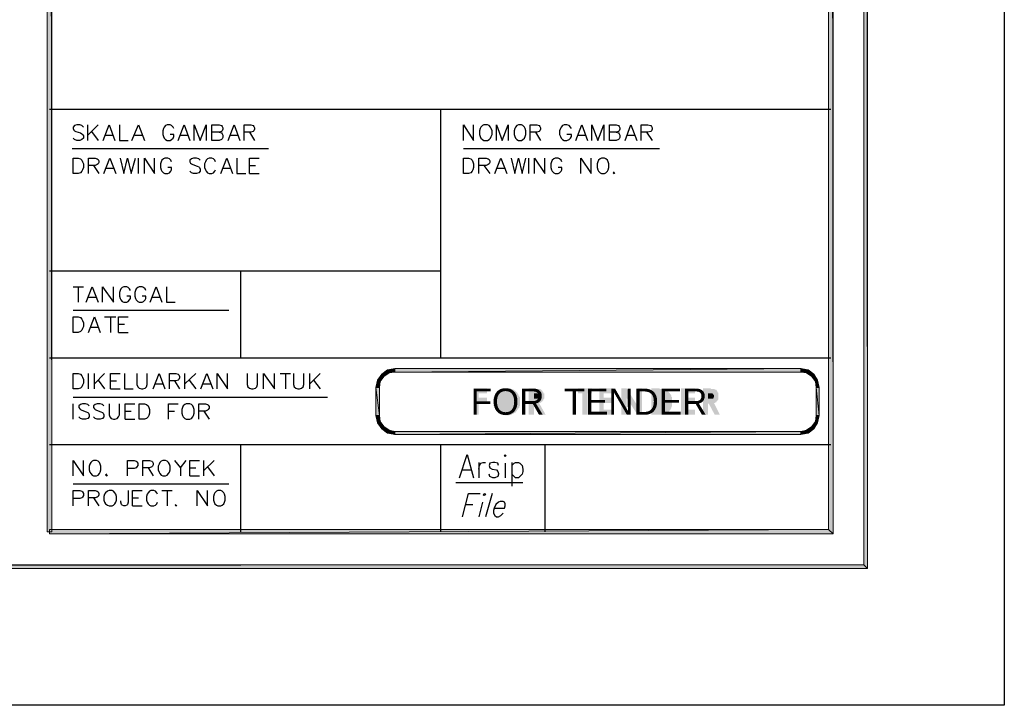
# Model space of a CAD drawing. Header units: millimetres. Extents: x 0 to 420, y 0 to 297.
# Tile 62 of 79: x 363 to 420, y 0 to 39. Entities that reach past the tile are written whole.
import ezdxf

# ---------------------------------------------------------------- set-up
doc = ezdxf.new("R2010")
doc.units = ezdxf.units.MM
for name, color, linetype in [('FILL_000000', 7, 'Continuous'), ('LINE_000000', 7, 'Continuous'), ('TEXT', 7, 'Continuous')]:
    doc.layers.add(name, color=color, linetype=linetype)
doc.layers.add('FILL_245AFF', color=7, linetype='Continuous', true_color=0x245aff)
doc.layers.add('LINE_245AFF', color=7, linetype='Continuous', true_color=0x245aff)

msp = doc.modelspace()

# ---------------------------------------------------------------- hatches: boundary and pattern name
at = {"layer": 'FILL_000000'}
h = msp.add_hatch(color=7, dxfattribs=at)
h.dxf.hatch_style = 1
h.paths.add_polyline_path([(412.284, 7.874), (412.073, 288.84), (412.284, 289.052), (412.284, 7.874)])
h = msp.add_hatch(color=7, dxfattribs=at)
h.dxf.hatch_style = 1
h.paths.add_polyline_path([(412.073, 8.086), (412.284, 7.874), (412.073, 288.84), (412.073, 8.086)])
h = msp.add_hatch(color=7, dxfattribs=at)
h.dxf.hatch_style = 1
h.paths.add_polyline_path([(410.295, 9.864), (410.041, 286.808), (410.295, 287.062), (410.295, 9.864)])
h = msp.add_hatch(color=7, dxfattribs=at)
h.dxf.hatch_style = 1
h.paths.add_polyline_path([(365.294, 286.935), (365.04, 286.935), (365.294, 9.991), (365.294, 286.935)])
h = msp.add_hatch(color=7, dxfattribs=at)
h.dxf.hatch_style = 1
h.paths.add_polyline_path([(365.04, 286.935), (365.294, 9.991), (365.04, 9.991), (365.04, 286.935)])
h = msp.add_hatch(color=7, dxfattribs=at)
h.dxf.hatch_style = 1
h.paths.add_polyline_path([(410.041, 10.118), (410.295, 9.864), (410.041, 286.808), (410.041, 10.118)])
h = msp.add_hatch(color=7, dxfattribs=at)
h.dxf.hatch_style = 1
h.paths.add_polyline_path([(365.167, 10.118), (365.167, 9.864), (410.041, 10.118), (365.167, 10.118)])
h = msp.add_hatch(color=7, dxfattribs=at)
h.dxf.hatch_style = 1
h.paths.add_polyline_path([(365.167, 9.864), (410.041, 10.118), (410.295, 9.864), (365.167, 9.864)])
h = msp.add_hatch(color=7, dxfattribs=at)
h.dxf.hatch_style = 1
h.paths.add_polyline_path([(17.653, 8.086), (17.399, 7.874), (412.073, 8.086), (17.653, 8.086)])
h = msp.add_hatch(color=7, dxfattribs=at)
h.dxf.hatch_style = 1
h.paths.add_polyline_path([(17.399, 7.874), (412.073, 8.086), (412.284, 7.874), (17.399, 7.874)])
at = {"layer": 'FILL_245AFF'}
h = msp.add_hatch(color=7, dxfattribs=at)
h.dxf.hatch_style = 1
h.paths.add_polyline_path([(384.641, 19.304), (384.725, 19.135), (384.302, 19.05), (384.641, 19.304)])
h = msp.add_hatch(color=7, dxfattribs=at)
h.dxf.hatch_style = 1
h.paths.add_polyline_path([(385.064, 19.389), (385.064, 19.177), (384.641, 19.304), (385.064, 19.389)])
h = msp.add_hatch(color=7, dxfattribs=at)
h.dxf.hatch_style = 1
h.paths.add_polyline_path([(385.064, 19.177), (384.641, 19.304), (384.725, 19.135), (385.064, 19.177)])
h = msp.add_hatch(color=7, dxfattribs=at)
h.dxf.hatch_style = 1
h.paths.add_polyline_path([(385.064, 19.389), (385.064, 19.177), (408.432, 19.389), (385.064, 19.389)])
h = msp.add_hatch(color=7, dxfattribs=at)
h.dxf.hatch_style = 1
h.paths.add_polyline_path([(385.064, 19.177), (408.432, 19.389), (408.432, 19.177), (385.064, 19.177)])
h = msp.add_hatch(color=7, dxfattribs=at)
h.dxf.hatch_style = 1
h.paths.add_polyline_path([(408.855, 19.304), (408.771, 19.135), (408.432, 19.389), (408.855, 19.304)])
h = msp.add_hatch(color=7, dxfattribs=at)
h.dxf.hatch_style = 1
h.paths.add_polyline_path([(408.771, 19.135), (408.432, 19.389), (408.432, 19.177), (408.771, 19.135)])
h = msp.add_hatch(color=7, dxfattribs=at)
h.dxf.hatch_style = 1
h.paths.add_polyline_path([(409.067, 18.923), (408.855, 19.304), (408.771, 19.135), (409.067, 18.923)])
h = msp.add_hatch(color=7, dxfattribs=at)
h.dxf.hatch_style = 1
h.paths.add_polyline_path([(409.194, 19.05), (409.067, 18.923), (408.855, 19.304), (409.194, 19.05)])
h = msp.add_hatch(color=7, dxfattribs=at)
h.dxf.hatch_style = 1
h.paths.add_polyline_path([(384.302, 19.05), (384.429, 18.923), (384.048, 18.711), (384.302, 19.05)])
h = msp.add_hatch(color=7, dxfattribs=at)
h.dxf.hatch_style = 1
h.paths.add_polyline_path([(384.429, 18.923), (384.048, 18.711), (384.217, 18.627), (384.429, 18.923)])
h = msp.add_hatch(color=7, dxfattribs=at)
h.dxf.hatch_style = 1
h.paths.add_polyline_path([(384.725, 19.135), (384.302, 19.05), (384.429, 18.923), (384.725, 19.135)])
h = msp.add_hatch(color=7, dxfattribs=at)
h.dxf.hatch_style = 1
h.paths.add_polyline_path([(409.279, 18.627), (409.194, 19.05), (409.067, 18.923), (409.279, 18.627)])
h = msp.add_hatch(color=7, dxfattribs=at)
h.dxf.hatch_style = 1
h.paths.add_polyline_path([(409.406, 18.711), (409.279, 18.627), (409.194, 19.05), (409.406, 18.711)])
h = msp.add_hatch(color=7, dxfattribs=at)
h.dxf.hatch_style = 1
h.paths.add_polyline_path([(384.048, 18.711), (384.217, 18.627), (383.963, 18.288), (384.048, 18.711)])
h = msp.add_hatch(color=7, dxfattribs=at)
h.dxf.hatch_style = 1
h.paths.add_polyline_path([(384.217, 18.627), (383.963, 18.288), (384.175, 18.288), (384.217, 18.627)])
h = msp.add_hatch(color=7, dxfattribs=at)
h.dxf.hatch_style = 1
h.paths.add_polyline_path([(383.963, 16.679), (384.175, 16.679), (383.963, 18.288), (383.963, 16.679)])
h = msp.add_hatch(color=7, dxfattribs=at)
h.dxf.hatch_style = 1
h.paths.add_polyline_path([(384.175, 16.679), (383.963, 18.288), (384.175, 18.288), (384.175, 16.679)])
h = msp.add_hatch(color=7, dxfattribs=at)
h.dxf.hatch_style = 1
h.paths.add_polyline_path([(389.594, 18.246), (390.356, 18.246), (390.356, 17.949), (389.89, 17.949), (389.89, 17.695), (390.356, 17.695), (390.356, 17.399), (389.89, 17.399), (389.89, 16.722), (389.594, 16.722), (389.594, 18.246)])
h = msp.add_hatch(color=7, dxfattribs=at)
h.dxf.hatch_style = 1
h.paths.add_polyline_path([(391.499, 18.246), (391.541, 18.246), (391.583, 18.246), (391.626, 18.246), (391.668, 18.246), (391.71, 18.246), (391.753, 18.246), (391.753, 18.203), (391.795, 18.203), (391.837, 18.203), (391.837, 18.161), (391.88, 18.161), (391.922, 18.161), (391.922, 18.119), (391.964, 18.119), (392.007, 18.076), (392.049, 18.034), (392.091, 17.992), (392.134, 17.949), (392.134, 17.907), (392.176, 17.907), (392.176, 17.865), (392.176, 17.822), (392.218, 17.822), (392.218, 17.78), (392.218, 17.738), (392.261, 17.738), (392.261, 17.695), (392.261, 17.653), (392.261, 17.611), (392.261, 17.568), (392.261, 17.526), (392.261, 17.484), (392.261, 17.441), (392.261, 17.399), (392.261, 17.357), (392.261, 17.314), (392.261, 17.272), (392.261, 17.23), (392.218, 17.187), (392.218, 17.145), (392.218, 17.103), (392.176, 17.103), (392.176, 17.06), (392.134, 17.018), (392.091, 16.976), (392.091, 16.933), (392.049, 16.933), (392.049, 16.891), (392.007, 16.891), (392.007, 16.849), (391.964, 16.849), (391.922, 16.806), (391.88, 16.806), (391.88, 16.764), (391.837, 16.764), (391.795, 16.764), (391.795, 16.722), (391.753, 16.722), (391.71, 16.722), (391.668, 16.722), (391.626, 16.679), (391.583, 16.679), (391.541, 16.679), (391.499, 16.679), (391.456, 16.679), (391.414, 16.679), (391.372, 16.679), (391.372, 16.722), (391.329, 16.722), (391.287, 16.722), (391.245, 16.722), (391.202, 16.722), (391.202, 16.764), (391.16, 16.764), (391.118, 16.764), (391.118, 16.806), (391.075, 16.806), (391.033, 16.849), (390.991, 16.849), (390.991, 16.891), (390.948, 16.891), (390.948, 16.933), (390.906, 16.933), (390.906, 16.976), (390.864, 17.018), (390.821, 17.06), (390.821, 17.103), (390.779, 17.145), (390.779, 17.187), (390.779, 17.23), (390.737, 17.23), (390.737, 17.272), (390.737, 17.314), (390.737, 17.357), (390.737, 17.399), (390.737, 17.441), (390.737, 17.484), (390.737, 17.526), (390.737, 17.568), (390.737, 17.611), (390.737, 17.653), (390.737, 17.695), (390.779, 17.738), (390.779, 17.78), (390.779, 17.822), (390.821, 17.822), (390.821, 17.865), (390.821, 17.907), (390.864, 17.907), (390.864, 17.949), (390.906, 17.992), (390.948, 18.034), (390.991, 18.076), (391.033, 18.119), (391.075, 18.119), (391.118, 18.161), (391.16, 18.161), (391.16, 18.203), (391.202, 18.203), (391.245, 18.203), (391.245, 18.246), (391.287, 18.246), (391.329, 18.246), (391.372, 18.246), (391.414, 18.246), (391.456, 18.246), (391.499, 18.246)])
h = msp.add_hatch(color=7, dxfattribs=at)
h.dxf.hatch_style = 1
h.paths.add_polyline_path([(392.769, 18.246), (393.065, 18.246), (393.107, 18.246), (393.15, 18.246), (393.192, 18.246), (393.192, 18.203), (393.234, 18.203), (393.277, 18.203), (393.319, 18.203), (393.361, 18.203), (393.404, 18.203), (393.446, 18.203), (393.446, 18.161), (393.488, 18.161), (393.531, 18.119), (393.573, 18.076), (393.573, 18.034), (393.615, 18.034), (393.615, 17.992), (393.615, 17.949), (393.658, 17.949), (393.658, 17.907), (393.658, 17.865), (393.658, 17.822), (393.658, 17.78), (393.658, 17.738), (393.658, 17.695), (393.658, 17.653), (393.615, 17.611), (393.615, 17.568), (393.573, 17.526), (393.573, 17.484), (393.531, 17.484), (393.488, 17.441), (393.446, 17.441), (393.446, 17.399), (393.404, 17.399), (393.361, 17.399), (393.742, 16.722), (393.404, 16.722), (393.065, 17.357), (393.065, 16.722), (392.769, 16.722), (392.769, 18.246)])
h = msp.add_hatch(color=7, dxfattribs=at)
h.dxf.hatch_style = 1
h.paths.add_polyline_path([(395.605, 18.246), (396.409, 18.246), (396.409, 17.949), (396.155, 17.949), (396.155, 16.722), (395.859, 16.722), (395.859, 17.949), (395.605, 17.949), (395.605, 18.246)])
h = msp.add_hatch(color=7, dxfattribs=at)
h.dxf.hatch_style = 1
h.paths.add_polyline_path([(396.833, 18.246), (397.637, 18.246), (397.637, 17.949), (397.087, 17.949), (397.087, 17.695), (397.637, 17.695), (397.637, 17.399), (397.087, 17.399), (397.087, 17.018), (397.637, 17.018), (397.637, 16.722), (396.833, 16.722), (396.833, 18.246)])
h = msp.add_hatch(color=7, dxfattribs=at)
h.dxf.hatch_style = 1
h.paths.add_polyline_path([(398.103, 18.246), (398.399, 18.246), (399.034, 17.23), (399.034, 18.246), (399.288, 18.246), (399.288, 16.722), (399.034, 16.722), (398.399, 17.695), (398.399, 16.722), (398.103, 16.722), (398.103, 18.246)])
h = msp.add_hatch(color=7, dxfattribs=at)
h.dxf.hatch_style = 1
h.paths.add_polyline_path([(399.838, 18.246), (400.177, 18.246), (400.219, 18.246), (400.262, 18.246), (400.304, 18.246), (400.304, 18.203), (400.346, 18.203), (400.389, 18.203), (400.431, 18.203), (400.473, 18.203), (400.516, 18.203), (400.558, 18.203), (400.6, 18.161), (400.643, 18.161), (400.685, 18.161), (400.685, 18.119), (400.727, 18.119), (400.77, 18.076), (400.812, 18.076), (400.812, 18.034), (400.854, 17.992), (400.897, 17.949), (400.897, 17.907), (400.939, 17.907), (400.939, 17.865), (400.981, 17.822), (400.981, 17.78), (400.981, 17.738), (401.024, 17.738), (401.024, 17.695), (401.024, 17.653), (401.024, 17.611), (401.024, 17.568), (401.024, 17.526), (401.024, 17.484), (401.024, 17.441), (401.024, 17.399), (401.024, 17.357), (401.024, 17.314), (401.024, 17.272), (401.024, 17.23), (401.024, 17.187), (400.981, 17.187), (400.981, 17.145), (400.981, 17.103), (400.939, 17.06), (400.939, 17.018), (400.897, 17.018), (400.897, 16.976), (400.854, 16.933), (400.854, 16.891), (400.812, 16.891), (400.77, 16.849), (400.727, 16.849), (400.727, 16.806), (400.685, 16.806), (400.643, 16.764), (400.6, 16.764), (400.558, 16.764), (400.516, 16.764), (400.516, 16.722), (400.473, 16.722), (400.431, 16.722), (400.389, 16.722), (400.346, 16.722), (400.304, 16.722), (400.262, 16.722), (400.219, 16.722), (400.177, 16.722), (399.838, 16.722), (399.838, 18.246)])
h = msp.add_hatch(color=7, dxfattribs=at)
h.dxf.hatch_style = 1
h.paths.add_polyline_path([(401.532, 18.246), (402.336, 18.246), (402.336, 17.949), (401.786, 17.949), (401.786, 17.695), (402.336, 17.695), (402.336, 17.399), (401.786, 17.399), (401.786, 17.018), (402.336, 17.018), (402.336, 16.722), (401.532, 16.722), (401.532, 18.246)])
h = msp.add_hatch(color=7, dxfattribs=at)
h.dxf.hatch_style = 1
h.paths.add_polyline_path([(402.802, 18.246), (403.14, 18.246), (403.183, 18.246), (403.225, 18.246), (403.267, 18.203), (403.31, 18.203), (403.352, 18.203), (403.394, 18.203), (403.437, 18.203), (403.479, 18.203), (403.479, 18.161), (403.521, 18.161), (403.564, 18.161), (403.564, 18.119), (403.606, 18.119), (403.606, 18.076), (403.648, 18.034), (403.648, 17.992), (403.691, 17.992), (403.691, 17.949), (403.691, 17.907), (403.691, 17.865), (403.691, 17.822), (403.691, 17.78), (403.691, 17.738), (403.691, 17.695), (403.691, 17.653), (403.691, 17.611), (403.648, 17.568), (403.648, 17.526), (403.606, 17.526), (403.606, 17.484), (403.564, 17.484), (403.564, 17.441), (403.521, 17.441), (403.479, 17.399), (403.437, 17.399), (403.775, 16.722), (403.479, 16.722), (403.14, 17.357), (403.098, 17.357), (403.098, 16.722), (402.802, 16.722), (402.802, 18.246)])
h = msp.add_hatch(color=7, dxfattribs=at)
h.dxf.hatch_style = 1
h.paths.add_polyline_path([(409.321, 18.288), (409.406, 18.711), (409.279, 18.627), (409.321, 18.288)])
h = msp.add_hatch(color=7, dxfattribs=at)
h.dxf.hatch_style = 1
h.paths.add_polyline_path([(409.49, 18.288), (409.321, 18.288), (409.406, 18.711), (409.49, 18.288)])
h = msp.add_hatch(color=7, dxfattribs=at)
h.dxf.hatch_style = 1
h.paths.add_polyline_path([(409.49, 18.288), (409.321, 18.288), (409.49, 16.679), (409.49, 18.288)])
h = msp.add_hatch(color=7, dxfattribs=at)
h.dxf.hatch_style = 1
h.paths.add_polyline_path([(409.321, 18.288), (409.49, 16.679), (409.321, 16.679), (409.321, 18.288)])
h = msp.add_hatch(color=7, dxfattribs=at)
h.dxf.hatch_style = 1
h.paths.add_polyline_path([(391.499, 17.992), (391.499, 17.992), (391.456, 17.992), (391.414, 17.992), (391.372, 17.992), (391.372, 17.949), (391.329, 17.949), (391.287, 17.949), (391.245, 17.949), (391.245, 17.907), (391.202, 17.907), (391.202, 17.865), (391.16, 17.865), (391.16, 17.822), (391.118, 17.822), (391.118, 17.78), (391.075, 17.78), (391.075, 17.738), (391.075, 17.695), (391.033, 17.695), (391.033, 17.653), (391.033, 17.611), (391.033, 17.568), (390.991, 17.526), (390.991, 17.484), (390.991, 17.441), (390.991, 17.399), (391.033, 17.399), (391.033, 17.357), (391.033, 17.314), (391.033, 17.272), (391.033, 17.23), (391.075, 17.23), (391.075, 17.187), (391.118, 17.187), (391.118, 17.145), (391.16, 17.103), (391.202, 17.06), (391.245, 17.06), (391.245, 17.018), (391.287, 17.018), (391.329, 17.018), (391.329, 16.976), (391.372, 16.976), (391.414, 16.976), (391.456, 16.976), (391.499, 16.976), (391.541, 16.976), (391.583, 16.976), (391.626, 16.976), (391.668, 16.976), (391.668, 17.018), (391.71, 17.018), (391.753, 17.018), (391.753, 17.06), (391.795, 17.06), (391.837, 17.103), (391.88, 17.145), (391.922, 17.187), (391.922, 17.23), (391.964, 17.23), (391.964, 17.272), (391.964, 17.314), (391.964, 17.357), (392.007, 17.399), (392.007, 17.441), (392.007, 17.484), (392.007, 17.526), (392.007, 17.568), (391.964, 17.568), (391.964, 17.611), (391.964, 17.653), (391.964, 17.695), (391.922, 17.695), (391.922, 17.738), (391.922, 17.78), (391.88, 17.78), (391.88, 17.822), (391.837, 17.822), (391.837, 17.865), (391.795, 17.865), (391.795, 17.907), (391.753, 17.907), (391.71, 17.949), (391.668, 17.949), (391.626, 17.949), (391.626, 17.992), (391.583, 17.992), (391.541, 17.992), (391.499, 17.992)])
h = msp.add_hatch(color=7, dxfattribs=at)
h.dxf.hatch_style = 1
h.paths.add_polyline_path([(393.065, 17.653), (393.15, 17.653), (393.192, 17.653), (393.234, 17.653), (393.277, 17.653), (393.319, 17.653), (393.319, 17.695), (393.361, 17.695), (393.361, 17.738), (393.404, 17.78), (393.404, 17.822), (393.361, 17.822), (393.361, 17.865), (393.361, 17.907), (393.319, 17.907), (393.277, 17.949), (393.234, 17.949), (393.192, 17.949), (393.15, 17.949), (393.065, 17.949), (393.065, 17.653)])
h = msp.add_hatch(color=7, dxfattribs=at)
h.dxf.hatch_style = 1
h.paths.add_polyline_path([(400.135, 17.949), (400.135, 17.018), (400.262, 17.018), (400.304, 17.018), (400.346, 17.018), (400.389, 17.018), (400.431, 17.018), (400.473, 17.018), (400.516, 17.018), (400.558, 17.06), (400.6, 17.06), (400.6, 17.103), (400.643, 17.103), (400.643, 17.145), (400.685, 17.145), (400.685, 17.187), (400.685, 17.23), (400.727, 17.23), (400.727, 17.272), (400.727, 17.314), (400.727, 17.357), (400.727, 17.399), (400.77, 17.399), (400.77, 17.441), (400.77, 17.484), (400.77, 17.526), (400.727, 17.526), (400.727, 17.568), (400.727, 17.611), (400.727, 17.653), (400.727, 17.695), (400.685, 17.695), (400.685, 17.738), (400.685, 17.78), (400.643, 17.78), (400.643, 17.822), (400.6, 17.822), (400.6, 17.865), (400.558, 17.865), (400.516, 17.907), (400.473, 17.907), (400.431, 17.907), (400.431, 17.949), (400.389, 17.949), (400.346, 17.949), (400.304, 17.949), (400.262, 17.949), (400.219, 17.949), (400.135, 17.949)])
h = msp.add_hatch(color=7, dxfattribs=at)
h.dxf.hatch_style = 1
h.paths.add_polyline_path([(403.098, 17.653), (403.183, 17.653), (403.225, 17.653), (403.267, 17.653), (403.31, 17.653), (403.352, 17.653), (403.394, 17.653), (403.394, 17.695), (403.437, 17.738), (403.437, 17.78), (403.437, 17.822), (403.437, 17.865), (403.394, 17.865), (403.394, 17.907), (403.352, 17.907), (403.352, 17.949), (403.31, 17.949), (403.267, 17.949), (403.225, 17.949), (403.183, 17.949), (403.098, 17.949), (403.098, 17.653)])
h = msp.add_hatch(color=7, dxfattribs=at)
h.dxf.hatch_style = 1
h.paths.add_polyline_path([(383.963, 16.679), (384.175, 16.679), (384.048, 16.256), (383.963, 16.679)])
h = msp.add_hatch(color=7, dxfattribs=at)
h.dxf.hatch_style = 1
h.paths.add_polyline_path([(384.175, 16.679), (384.048, 16.256), (384.217, 16.341), (384.175, 16.679)])
h = msp.add_hatch(color=7, dxfattribs=at)
h.dxf.hatch_style = 1
h.paths.add_polyline_path([(409.406, 16.256), (409.279, 16.341), (409.49, 16.679), (409.406, 16.256)])
h = msp.add_hatch(color=7, dxfattribs=at)
h.dxf.hatch_style = 1
h.paths.add_polyline_path([(409.279, 16.341), (409.49, 16.679), (409.321, 16.679), (409.279, 16.341)])
h = msp.add_hatch(color=7, dxfattribs=at)
h.dxf.hatch_style = 1
h.paths.add_polyline_path([(384.048, 16.256), (384.217, 16.341), (384.302, 15.917), (384.048, 16.256)])
h = msp.add_hatch(color=7, dxfattribs=at)
h.dxf.hatch_style = 1
h.paths.add_polyline_path([(384.217, 16.341), (384.302, 15.917), (384.429, 16.044), (384.217, 16.341)])
h = msp.add_hatch(color=7, dxfattribs=at)
h.dxf.hatch_style = 1
h.paths.add_polyline_path([(384.302, 15.917), (384.429, 16.044), (384.641, 15.663), (384.302, 15.917)])
h = msp.add_hatch(color=7, dxfattribs=at)
h.dxf.hatch_style = 1
h.paths.add_polyline_path([(384.429, 16.044), (384.641, 15.663), (384.725, 15.833), (384.429, 16.044)])
h = msp.add_hatch(color=7, dxfattribs=at)
h.dxf.hatch_style = 1
h.paths.add_polyline_path([(408.771, 15.833), (409.194, 15.917), (409.067, 16.044), (408.771, 15.833)])
h = msp.add_hatch(color=7, dxfattribs=at)
h.dxf.hatch_style = 1
h.paths.add_polyline_path([(408.855, 15.663), (408.771, 15.833), (409.194, 15.917), (408.855, 15.663)])
h = msp.add_hatch(color=7, dxfattribs=at)
h.dxf.hatch_style = 1
h.paths.add_polyline_path([(409.067, 16.044), (409.406, 16.256), (409.279, 16.341), (409.067, 16.044)])
h = msp.add_hatch(color=7, dxfattribs=at)
h.dxf.hatch_style = 1
h.paths.add_polyline_path([(409.194, 15.917), (409.067, 16.044), (409.406, 16.256), (409.194, 15.917)])
h = msp.add_hatch(color=7, dxfattribs=at)
h.dxf.hatch_style = 1
h.paths.add_polyline_path([(384.641, 15.663), (384.725, 15.833), (385.064, 15.579), (384.641, 15.663)])
h = msp.add_hatch(color=7, dxfattribs=at)
h.dxf.hatch_style = 1
h.paths.add_polyline_path([(384.725, 15.833), (385.064, 15.579), (385.064, 15.748), (384.725, 15.833)])
h = msp.add_hatch(color=7, dxfattribs=at)
h.dxf.hatch_style = 1
h.paths.add_polyline_path([(408.432, 15.579), (408.432, 15.748), (385.064, 15.579), (408.432, 15.579)])
h = msp.add_hatch(color=7, dxfattribs=at)
h.dxf.hatch_style = 1
h.paths.add_polyline_path([(408.432, 15.748), (385.064, 15.579), (385.064, 15.748), (408.432, 15.748)])
h = msp.add_hatch(color=7, dxfattribs=at)
h.dxf.hatch_style = 1
h.paths.add_polyline_path([(408.432, 15.748), (408.855, 15.663), (408.771, 15.833), (408.432, 15.748)])
h = msp.add_hatch(color=7, dxfattribs=at)
h.dxf.hatch_style = 1
h.paths.add_polyline_path([(408.432, 15.579), (408.432, 15.748), (408.855, 15.663), (408.432, 15.579)])

# ---------------------------------------------------------------- linework, layer by layer
at = {"layer": 'LINE_000000', "lineweight": 25}
for p, q in [((410.168, 34.29), (365.167, 34.29)), ((387.689, 34.29), (387.689, 19.981)), ((367.369, 32.512), (367.369, 33.401)), ((367.961, 33.401), (367.369, 32.808)), ((367.58, 33.02), (367.961, 32.512)), ((376.682, 32.978), (376.978, 32.512)), ((393.15, 32.978), (393.446, 32.512)), ((399.542, 32.978), (399.881, 32.512)), ((368.385, 32.808), (368.808, 32.808)), ((370.078, 32.808), (370.501, 32.808)), ((372.703, 32.808), (373.126, 32.808)), ((375.581, 32.808), (376.005, 32.808)), ((395.605, 32.808), (396.028, 32.808)), ((398.441, 32.808), (398.865, 32.808)), ((366.48, 32.046), (377.783, 32.046)), ((389.001, 32.046), (400.304, 32.046)), ((370.29, 30.607), (370.29, 31.496)), ((392.769, 30.607), (392.769, 31.496)), ((367.707, 31.073), (368.004, 30.607)), ((368.427, 30.903), (368.85, 30.903)), ((375.158, 30.903), (375.581, 30.903)), ((376.682, 31.073), (377.021, 31.073)), ((390.186, 31.073), (390.525, 30.607)), ((390.948, 30.903), (391.372, 30.903)), ((376.682, 30.607), (377.232, 30.607)), ((387.689, 24.977), (365.167, 24.977)), ((376.174, 24.977), (376.174, 19.981)), ((366.522, 24.088), (367.115, 24.088)), ((366.818, 24.088), (366.818, 23.199)), ((367.411, 23.495), (367.834, 23.495)), ((371.094, 23.495), (371.517, 23.495)), ((366.522, 22.733), (375.497, 22.733)), ((368.342, 22.352), (368.977, 22.352)), ((368.681, 22.352), (368.681, 21.463)), ((367.538, 21.759), (367.961, 21.759)), ((369.147, 21.929), (369.485, 21.929)), ((369.147, 21.463), (369.697, 21.463)), ((410.168, 19.981), (365.167, 19.981)), ((367.411, 18.203), (367.411, 19.092)), ((367.75, 18.203), (367.75, 19.092)), ((368.342, 19.092), (367.75, 18.5)), ((372.957, 18.203), (372.957, 19.092)), ((373.592, 19.092), (372.957, 18.5)), ((378.46, 19.092), (379.053, 19.092)), ((378.756, 19.092), (378.756, 18.203)), ((380.153, 18.203), (380.153, 19.092)), ((380.746, 19.092), (380.153, 18.5)), ((367.961, 18.711), (368.342, 18.203)), ((368.681, 18.669), (369.02, 18.669)), ((368.681, 18.203), (369.231, 18.203)), ((371.263, 18.5), (371.687, 18.5)), ((372.364, 18.669), (372.66, 18.203)), ((373.211, 18.711), (373.592, 18.203)), ((374.015, 18.5), (374.438, 18.5)), ((380.365, 18.711), (380.746, 18.203)), ((366.522, 17.738), (381.169, 17.738)), ((366.522, 16.468), (366.522, 17.357)), ((369.528, 16.933), (369.866, 16.933)), ((369.528, 16.468), (370.078, 16.468)), ((372.025, 16.933), (372.364, 16.933)), ((374.057, 16.933), (374.354, 16.468)), ((410.168, 14.986), (365.167, 14.986)), ((376.174, 14.986), (376.174, 9.991)), ((387.689, 14.986), (387.689, 9.991)), ((393.7, 14.986), (393.7, 9.991)), ((370.84, 13.674), (371.136, 13.208)), ((372.703, 13.674), (372.703, 13.208)), ((373.253, 13.674), (373.592, 13.674)), ((374.057, 13.208), (374.057, 14.097)), ((374.65, 14.097), (374.057, 13.504)), ((374.269, 13.716), (374.65, 13.208)), ((389.89, 13.97), (389.89, 13.081)), ((391.414, 13.928), (391.414, 13.081)), ((391.795, 13.97), (391.795, 12.615)), ((373.253, 13.208), (373.803, 13.208)), ((388.959, 13.547), (389.467, 13.547)), ((366.522, 12.742), (375.497, 12.742)), ((388.578, 12.827), (392.43, 12.827)), ((367.707, 11.938), (368.004, 11.472)), ((369.951, 11.938), (370.29, 11.938)), ((371.644, 12.361), (372.237, 12.361)), ((371.941, 12.361), (371.941, 11.472)), ((390.652, 12.192), (390.271, 10.837)), ((369.951, 11.472), (370.501, 11.472)), ((389.128, 11.557), (389.551, 11.557)), ((390.102, 11.684), (389.89, 10.837))]:
    msp.add_line(p, q, dxfattribs=at)
for points in [[(0.212, 0), (0.212, 296.926), (420.158, 296.926), (420.158, 0), (0.212, 0)], [(390.186, 33.401), (390.102, 33.359), (390.017, 33.274), (389.975, 33.189), (389.932, 33.062), (389.932, 32.851), (389.975, 32.724), (390.017, 32.639), (390.102, 32.554), (390.186, 32.512), (390.398, 32.512), (390.483, 32.554), (390.567, 32.639), (390.61, 32.724), (390.652, 32.851), (390.652, 33.062), (390.61, 33.189), (390.567, 33.274), (390.483, 33.359), (390.398, 33.401), (390.186, 33.401)], [(392.176, 33.401), (392.091, 33.359), (392.007, 33.274), (391.964, 33.189), (391.922, 33.062), (391.922, 32.851), (391.964, 32.724), (392.007, 32.639), (392.091, 32.554), (392.176, 32.512), (392.345, 32.512), (392.43, 32.554), (392.515, 32.639), (392.557, 32.724), (392.599, 32.851), (392.599, 33.062), (392.557, 33.189), (392.515, 33.274), (392.43, 33.359), (392.345, 33.401), (392.176, 33.401)], [(366.522, 30.607), (366.522, 31.496), (366.818, 31.496), (366.945, 31.454), (367.03, 31.369), (367.072, 31.284), (367.115, 31.157), (367.115, 30.946), (367.072, 30.819), (367.03, 30.734), (366.945, 30.649), (366.818, 30.607), (366.522, 30.607)], [(389.001, 30.607), (389.001, 31.496), (389.297, 31.496), (389.424, 31.454), (389.509, 31.369), (389.551, 31.284), (389.594, 31.157), (389.594, 30.946), (389.551, 30.819), (389.509, 30.734), (389.424, 30.649), (389.297, 30.607), (389.001, 30.607)], [(396.96, 31.496), (396.875, 31.454), (396.79, 31.369), (396.748, 31.284), (396.706, 31.157), (396.706, 30.946), (396.748, 30.819), (396.79, 30.734), (396.875, 30.649), (396.96, 30.607), (397.129, 30.607), (397.214, 30.649), (397.298, 30.734), (397.341, 30.819), (397.383, 30.946), (397.383, 31.157), (397.341, 31.284), (397.298, 31.369), (397.214, 31.454), (397.129, 31.496), (396.96, 31.496)], [(366.522, 21.463), (366.522, 22.352), (366.818, 22.352), (366.945, 22.31), (367.03, 22.225), (367.072, 22.14), (367.115, 22.013), (367.115, 21.802), (367.072, 21.675), (367.03, 21.59), (366.945, 21.505), (366.818, 21.463), (366.522, 21.463)], [(366.522, 18.203), (366.522, 19.092), (366.818, 19.092), (366.945, 19.05), (367.03, 18.965), (367.072, 18.881), (367.115, 18.754), (367.115, 18.542), (367.072, 18.415), (367.03, 18.33), (366.945, 18.246), (366.818, 18.203), (366.522, 18.203)], [(370.332, 16.468), (370.332, 17.357), (370.628, 17.357), (370.755, 17.314), (370.84, 17.23), (370.882, 17.145), (370.925, 17.018), (370.925, 16.806), (370.882, 16.679), (370.84, 16.595), (370.755, 16.51), (370.628, 16.468), (370.332, 16.468)], [(373.041, 17.357), (372.957, 17.314), (372.872, 17.23), (372.83, 17.145), (372.787, 17.018), (372.787, 16.806), (372.83, 16.679), (372.872, 16.595), (372.957, 16.51), (373.041, 16.468), (373.253, 16.468), (373.338, 16.51), (373.422, 16.595), (373.465, 16.679), (373.507, 16.806), (373.507, 17.018), (373.465, 17.145), (373.422, 17.23), (373.338, 17.314), (373.253, 17.357), (373.041, 17.357)], [(391.372, 14.351), (391.414, 14.436), (391.456, 14.351), (391.414, 14.309), (391.372, 14.351)], [(367.707, 14.097), (367.623, 14.055), (367.538, 13.97), (367.496, 13.885), (367.453, 13.758), (367.453, 13.547), (367.496, 13.42), (367.538, 13.335), (367.623, 13.25), (367.707, 13.208), (367.877, 13.208), (367.961, 13.25), (368.046, 13.335), (368.088, 13.42), (368.131, 13.547), (368.131, 13.758), (368.088, 13.885), (368.046, 13.97), (367.961, 14.055), (367.877, 14.097), (367.707, 14.097)], [(371.687, 14.097), (371.602, 14.055), (371.517, 13.97), (371.475, 13.885), (371.433, 13.758), (371.433, 13.547), (371.475, 13.42), (371.517, 13.335), (371.602, 13.25), (371.687, 13.208), (371.856, 13.208), (371.941, 13.25), (372.025, 13.335), (372.068, 13.42), (372.11, 13.547), (372.11, 13.758), (372.068, 13.885), (372.025, 13.97), (371.941, 14.055), (371.856, 14.097), (371.687, 14.097)], [(368.596, 12.361), (368.512, 12.319), (368.385, 12.234), (368.342, 12.15), (368.3, 12.023), (368.3, 11.811), (368.342, 11.684), (368.385, 11.599), (368.512, 11.515), (368.596, 11.472), (368.766, 11.472), (368.85, 11.515), (368.935, 11.599), (368.977, 11.684), (369.02, 11.811), (369.02, 12.023), (368.977, 12.15), (368.935, 12.234), (368.85, 12.319), (368.766, 12.361), (368.596, 12.361)], [(374.862, 12.361), (374.777, 12.319), (374.692, 12.234), (374.65, 12.15), (374.608, 12.023), (374.608, 11.811), (374.65, 11.684), (374.692, 11.599), (374.777, 11.515), (374.862, 11.472), (375.031, 11.472), (375.116, 11.515), (375.2, 11.599), (375.243, 11.684), (375.285, 11.811), (375.285, 12.023), (375.243, 12.15), (375.2, 12.234), (375.116, 12.319), (375.031, 12.361), (374.862, 12.361)], [(390.144, 12.107), (390.229, 12.192), (390.271, 12.107), (390.186, 12.065), (390.144, 12.107)]]:
    msp.add_lwpolyline(points, close=True, dxfattribs=at)
at = {"layer": 'LINE_000000', "lineweight": 0}
for points in [[(412.284, 7.874), (412.073, 288.84), (412.284, 289.052), (412.284, 7.874)], [(412.073, 8.086), (412.284, 7.874), (412.073, 288.84), (412.073, 8.086)], [(410.295, 9.864), (410.041, 286.808), (410.295, 287.062), (410.295, 9.864)], [(365.294, 286.935), (365.04, 286.935), (365.294, 9.991), (365.294, 286.935)], [(365.04, 286.935), (365.294, 9.991), (365.04, 9.991), (365.04, 286.935)], [(410.041, 10.118), (410.295, 9.864), (410.041, 286.808), (410.041, 10.118)], [(365.167, 10.118), (365.167, 9.864), (410.041, 10.118), (365.167, 10.118)], [(365.167, 9.864), (410.041, 10.118), (410.295, 9.864), (365.167, 9.864)], [(17.653, 8.086), (17.399, 7.874), (412.073, 8.086), (17.653, 8.086)], [(17.399, 7.874), (412.073, 8.086), (412.284, 7.874), (17.399, 7.874)]]:
    msp.add_lwpolyline(points, close=True, dxfattribs=at)
at = {"layer": 'LINE_000000', "lineweight": 25}
for points in [[(367.115, 33.274), (367.03, 33.359), (366.903, 33.401), (366.734, 33.401), (366.607, 33.359), (366.522, 33.274), (366.522, 33.189), (366.564, 33.105), (366.607, 33.062), (366.691, 33.02), (366.945, 32.935), (367.03, 32.893), (367.072, 32.851), (367.115, 32.766), (367.115, 32.639), (367.03, 32.554), (366.903, 32.512), (366.734, 32.512), (366.607, 32.554), (366.522, 32.639)], [(368.258, 32.512), (368.596, 33.401), (368.935, 32.512)], [(369.189, 33.401), (369.189, 32.512), (369.697, 32.512)], [(369.909, 32.512), (370.29, 33.401), (370.628, 32.512)], [(372.322, 33.189), (372.279, 33.274), (372.195, 33.359), (372.11, 33.401), (371.941, 33.401), (371.856, 33.359), (371.771, 33.274), (371.729, 33.189), (371.687, 33.062), (371.687, 32.851), (371.729, 32.724), (371.771, 32.639), (371.856, 32.554), (371.941, 32.512), (372.11, 32.512), (372.195, 32.554), (372.279, 32.639), (372.322, 32.724), (372.322, 32.851), (372.11, 32.851)], [(372.576, 32.512), (372.914, 33.401), (373.253, 32.512)], [(373.507, 32.512), (373.507, 33.401), (373.846, 32.512), (374.184, 33.401), (374.184, 32.512)], [(374.946, 32.978), (375.073, 32.935), (375.116, 32.893), (375.158, 32.808), (375.158, 32.681), (375.116, 32.597), (375.073, 32.554), (374.946, 32.512), (374.523, 32.512), (374.523, 33.401), (374.946, 33.401), (375.073, 33.359), (375.116, 33.316), (375.158, 33.232), (375.158, 33.147), (375.116, 33.062), (375.073, 33.02), (374.946, 32.978), (374.523, 32.978)], [(375.454, 32.512), (375.793, 33.401), (376.132, 32.512)], [(376.386, 32.512), (376.386, 33.401), (376.767, 33.401), (376.894, 33.359), (376.936, 33.316), (376.978, 33.232), (376.978, 33.147), (376.936, 33.062), (376.894, 33.02), (376.767, 32.978), (376.386, 32.978)], [(389.001, 32.512), (389.001, 33.401), (389.594, 32.512), (389.594, 33.401)], [(390.906, 32.512), (390.906, 33.401), (391.245, 32.512), (391.583, 33.401), (391.583, 32.512)], [(392.853, 32.512), (392.853, 33.401), (393.234, 33.401), (393.361, 33.359), (393.404, 33.316), (393.446, 33.232), (393.446, 33.147), (393.404, 33.062), (393.361, 33.02), (393.234, 32.978), (392.853, 32.978)], [(395.224, 33.189), (395.182, 33.274), (395.097, 33.359), (394.97, 33.401), (394.801, 33.401), (394.716, 33.359), (394.631, 33.274), (394.589, 33.189), (394.547, 33.062), (394.547, 32.851), (394.589, 32.724), (394.631, 32.639), (394.716, 32.554), (394.801, 32.512), (394.97, 32.512), (395.097, 32.554), (395.182, 32.639), (395.224, 32.724), (395.224, 32.851), (394.97, 32.851)], [(395.478, 32.512), (395.817, 33.401), (396.155, 32.512)], [(396.409, 32.512), (396.409, 33.401), (396.748, 32.512), (397.087, 33.401), (397.087, 32.512)], [(397.806, 32.978), (397.933, 32.935), (397.976, 32.893), (398.018, 32.808), (398.018, 32.681), (397.976, 32.597), (397.933, 32.554), (397.806, 32.512), (397.425, 32.512), (397.425, 33.401), (397.806, 33.401), (397.933, 33.359), (397.976, 33.316), (398.018, 33.232), (398.018, 33.147), (397.976, 33.062), (397.933, 33.02), (397.806, 32.978), (397.425, 32.978)], [(398.314, 32.512), (398.653, 33.401), (398.992, 32.512)], [(399.246, 32.512), (399.246, 33.401), (399.627, 33.401), (399.796, 33.359), (399.838, 33.316), (399.881, 33.232), (399.881, 33.147), (399.838, 33.062), (399.796, 33.02), (399.627, 32.978), (399.246, 32.978)], [(367.411, 30.607), (367.411, 31.496), (367.792, 31.496), (367.919, 31.454), (367.961, 31.411), (368.004, 31.327), (368.004, 31.242), (367.961, 31.157), (367.919, 31.115), (367.792, 31.073), (367.411, 31.073)], [(368.3, 30.607), (368.639, 31.496), (368.977, 30.607)], [(369.231, 31.496), (369.443, 30.607), (369.655, 31.496), (369.866, 30.607), (370.12, 31.496)], [(370.628, 30.607), (370.628, 31.496), (371.221, 30.607), (371.221, 31.496)], [(372.195, 31.284), (372.152, 31.369), (372.068, 31.454), (371.983, 31.496), (371.814, 31.496), (371.729, 31.454), (371.644, 31.369), (371.602, 31.284), (371.56, 31.157), (371.56, 30.946), (371.602, 30.819), (371.644, 30.734), (371.729, 30.649), (371.814, 30.607), (371.983, 30.607), (372.068, 30.649), (372.152, 30.734), (372.195, 30.819), (372.195, 30.946), (371.983, 30.946)], [(373.846, 31.369), (373.761, 31.454), (373.634, 31.496), (373.465, 31.496), (373.338, 31.454), (373.253, 31.369), (373.253, 31.284), (373.295, 31.2), (373.338, 31.157), (373.422, 31.115), (373.676, 31.03), (373.761, 30.988), (373.803, 30.946), (373.846, 30.861), (373.846, 30.734), (373.761, 30.649), (373.634, 30.607), (373.465, 30.607), (373.338, 30.649), (373.253, 30.734)], [(374.735, 31.284), (374.692, 31.369), (374.608, 31.454), (374.523, 31.496), (374.354, 31.496), (374.269, 31.454), (374.184, 31.369), (374.142, 31.284), (374.1, 31.157), (374.1, 30.946), (374.142, 30.819), (374.184, 30.734), (374.269, 30.649), (374.354, 30.607), (374.523, 30.607), (374.608, 30.649), (374.692, 30.734), (374.735, 30.819)], [(375.031, 30.607), (375.37, 31.496), (375.708, 30.607)], [(375.962, 31.496), (375.962, 30.607), (376.47, 30.607)], [(376.682, 30.607), (376.682, 31.496), (377.232, 31.496)], [(389.89, 30.607), (389.89, 31.496), (390.313, 31.496), (390.44, 31.454), (390.483, 31.411), (390.525, 31.327), (390.525, 31.242), (390.483, 31.157), (390.44, 31.115), (390.313, 31.073), (389.89, 31.073)], [(390.821, 30.607), (391.16, 31.496), (391.499, 30.607)], [(391.753, 31.496), (391.964, 30.607), (392.176, 31.496), (392.388, 30.607), (392.599, 31.496)], [(393.107, 30.607), (393.107, 31.496), (393.7, 30.607), (393.7, 31.496)], [(394.674, 31.284), (394.631, 31.369), (394.547, 31.454), (394.462, 31.496), (394.293, 31.496), (394.208, 31.454), (394.123, 31.369), (394.081, 31.284), (394.039, 31.157), (394.039, 30.946), (394.081, 30.819), (394.123, 30.734), (394.208, 30.649), (394.293, 30.607), (394.462, 30.607), (394.547, 30.649), (394.631, 30.734), (394.674, 30.819), (394.674, 30.946), (394.462, 30.946)], [(395.774, 30.607), (395.774, 31.496), (396.367, 30.607), (396.367, 31.496)], [(397.679, 30.692), (397.637, 30.649), (397.679, 30.607), (397.722, 30.649)], [(367.284, 23.199), (367.623, 24.088), (367.961, 23.199)], [(368.215, 23.199), (368.215, 24.088), (368.85, 23.199), (368.85, 24.088)], [(369.824, 23.876), (369.782, 23.961), (369.697, 24.045), (369.612, 24.088), (369.443, 24.088), (369.358, 24.045), (369.274, 23.961), (369.231, 23.876), (369.189, 23.749), (369.189, 23.537), (369.231, 23.41), (369.274, 23.326), (369.358, 23.241), (369.443, 23.199), (369.612, 23.199), (369.697, 23.241), (369.782, 23.326), (369.824, 23.41), (369.824, 23.537), (369.612, 23.537)], [(370.713, 23.876), (370.671, 23.961), (370.586, 24.045), (370.501, 24.088), (370.332, 24.088), (370.247, 24.045), (370.163, 23.961), (370.12, 23.876), (370.078, 23.749), (370.078, 23.537), (370.12, 23.41), (370.163, 23.326), (370.247, 23.241), (370.332, 23.199), (370.501, 23.199), (370.586, 23.241), (370.671, 23.326), (370.713, 23.41), (370.713, 23.537), (370.501, 23.537)], [(370.967, 23.199), (371.306, 24.088), (371.644, 23.199)], [(371.898, 24.088), (371.898, 23.199), (372.406, 23.199)], [(367.411, 21.463), (367.75, 22.352), (368.088, 21.463)], [(369.147, 21.463), (369.147, 22.352), (369.697, 22.352)], [(368.681, 18.203), (368.681, 19.092), (369.231, 19.092)], [(369.485, 19.092), (369.485, 18.203), (369.993, 18.203)], [(370.205, 19.092), (370.205, 18.457), (370.247, 18.33), (370.332, 18.246), (370.459, 18.203), (370.544, 18.203), (370.671, 18.246), (370.755, 18.33), (370.798, 18.457), (370.798, 19.092)], [(371.136, 18.203), (371.475, 19.092), (371.814, 18.203)], [(372.068, 18.203), (372.068, 19.092), (372.449, 19.092), (372.576, 19.05), (372.618, 19.008), (372.66, 18.923), (372.66, 18.838), (372.618, 18.754), (372.576, 18.711), (372.449, 18.669), (372.068, 18.669)], [(373.888, 18.203), (374.227, 19.092), (374.565, 18.203)], [(374.819, 18.203), (374.819, 19.092), (375.412, 18.203), (375.412, 19.092)], [(376.555, 19.092), (376.555, 18.457), (376.597, 18.33), (376.682, 18.246), (376.809, 18.203), (376.894, 18.203), (377.021, 18.246), (377.105, 18.33), (377.148, 18.457), (377.148, 19.092)], [(377.486, 18.203), (377.486, 19.092), (378.121, 18.203), (378.121, 19.092)], [(379.222, 19.092), (379.222, 18.457), (379.264, 18.33), (379.349, 18.246), (379.476, 18.203), (379.561, 18.203), (379.688, 18.246), (379.772, 18.33), (379.815, 18.457), (379.815, 19.092)], [(367.453, 17.23), (367.369, 17.314), (367.242, 17.357), (367.072, 17.357), (366.945, 17.314), (366.861, 17.23), (366.861, 17.145), (366.903, 17.06), (366.945, 17.018), (367.03, 16.976), (367.284, 16.891), (367.369, 16.849), (367.411, 16.806), (367.453, 16.722), (367.453, 16.595), (367.369, 16.51), (367.242, 16.468), (367.072, 16.468), (366.945, 16.51), (366.861, 16.595)], [(368.3, 17.23), (368.215, 17.314), (368.088, 17.357), (367.919, 17.357), (367.792, 17.314), (367.707, 17.23), (367.707, 17.145), (367.75, 17.06), (367.792, 17.018), (367.877, 16.976), (368.131, 16.891), (368.215, 16.849), (368.258, 16.806), (368.3, 16.722), (368.3, 16.595), (368.215, 16.51), (368.088, 16.468), (367.919, 16.468), (367.792, 16.51), (367.707, 16.595)], [(368.596, 17.357), (368.596, 16.722), (368.639, 16.595), (368.723, 16.51), (368.85, 16.468), (368.935, 16.468), (369.062, 16.51), (369.147, 16.595), (369.189, 16.722), (369.189, 17.357)], [(369.528, 16.468), (369.528, 17.357), (370.078, 17.357)], [(372.025, 16.468), (372.025, 17.357), (372.576, 17.357)], [(373.761, 16.468), (373.761, 17.357), (374.142, 17.357), (374.269, 17.314), (374.311, 17.272), (374.354, 17.187), (374.354, 17.103), (374.311, 17.018), (374.269, 16.976), (374.142, 16.933), (373.761, 16.933)], [(388.789, 13.081), (389.213, 14.436), (389.594, 13.081)], [(366.522, 13.208), (366.522, 14.097), (367.115, 13.208), (367.115, 14.097)], [(369.655, 13.208), (369.655, 14.097), (370.036, 14.097), (370.163, 14.055), (370.205, 14.012), (370.247, 13.928), (370.247, 13.801), (370.205, 13.716), (370.163, 13.674), (370.036, 13.631), (369.655, 13.631)], [(370.544, 13.208), (370.544, 14.097), (370.925, 14.097), (371.052, 14.055), (371.094, 14.012), (371.136, 13.928), (371.136, 13.843), (371.094, 13.758), (371.052, 13.716), (370.925, 13.674), (370.544, 13.674)], [(372.364, 14.097), (372.703, 13.674), (373.041, 14.097)], [(373.253, 13.208), (373.253, 14.097), (373.803, 14.097)], [(389.89, 13.589), (389.932, 13.801), (390.017, 13.928), (390.144, 13.97), (390.271, 13.97)], [(391.033, 13.801), (390.991, 13.928), (390.821, 13.97), (390.694, 13.97), (390.525, 13.928), (390.483, 13.801), (390.525, 13.674), (390.652, 13.589), (390.906, 13.547), (390.991, 13.462), (391.033, 13.335), (391.033, 13.293), (390.991, 13.166), (390.821, 13.081), (390.694, 13.081), (390.525, 13.166), (390.483, 13.293)], [(391.795, 13.801), (391.922, 13.928), (392.007, 13.97), (392.176, 13.97), (392.261, 13.928), (392.388, 13.801), (392.43, 13.589), (392.43, 13.462), (392.388, 13.293), (392.261, 13.166), (392.176, 13.081), (392.007, 13.081), (391.922, 13.166), (391.795, 13.293)], [(368.469, 13.293), (368.385, 13.25), (368.469, 13.208), (368.512, 13.25)], [(366.522, 11.472), (366.522, 12.361), (366.903, 12.361), (367.03, 12.319), (367.072, 12.277), (367.115, 12.192), (367.115, 12.065), (367.072, 11.98), (367.03, 11.938), (366.903, 11.896), (366.522, 11.896)], [(367.411, 11.472), (367.411, 12.361), (367.792, 12.361), (367.919, 12.319), (367.961, 12.277), (368.004, 12.192), (368.004, 12.107), (367.961, 12.023), (367.919, 11.98), (367.792, 11.938), (367.411, 11.938)], [(369.697, 12.361), (369.697, 11.684), (369.655, 11.557), (369.612, 11.515), (369.528, 11.472), (369.443, 11.472), (369.358, 11.515), (369.316, 11.557), (369.274, 11.684), (369.274, 11.769)], [(369.951, 11.472), (369.951, 12.361), (370.501, 12.361)], [(371.39, 12.15), (371.348, 12.234), (371.263, 12.319), (371.179, 12.361), (371.009, 12.361), (370.925, 12.319), (370.84, 12.234), (370.798, 12.15), (370.755, 12.023), (370.755, 11.811), (370.798, 11.684), (370.84, 11.599), (370.925, 11.515), (371.009, 11.472), (371.179, 11.472), (371.263, 11.515), (371.348, 11.599), (371.39, 11.684)], [(373.676, 11.472), (373.676, 12.361), (374.269, 11.472), (374.269, 12.361)], [(388.959, 10.837), (389.297, 12.192), (389.975, 12.192)], [(372.449, 11.557), (372.406, 11.515), (372.449, 11.472), (372.491, 11.515)], [(390.779, 11.345), (391.372, 11.345), (391.414, 11.472), (391.414, 11.599), (391.372, 11.684), (391.287, 11.726), (391.118, 11.726), (391.033, 11.684), (390.864, 11.557), (390.779, 11.345), (390.737, 11.218), (390.737, 11.049), (390.821, 10.922), (390.906, 10.837), (391.033, 10.837), (391.16, 10.922), (391.287, 11.049)]]:
    msp.add_lwpolyline(points, dxfattribs=at)
at = {"layer": 'LINE_245AFF', "lineweight": 0}
for points in [[(384.641, 19.304), (384.725, 19.135), (384.302, 19.05), (384.641, 19.304)], [(385.064, 19.389), (385.064, 19.177), (384.641, 19.304), (385.064, 19.389)], [(385.064, 19.177), (384.641, 19.304), (384.725, 19.135), (385.064, 19.177)], [(385.064, 19.389), (385.064, 19.177), (408.432, 19.389), (385.064, 19.389)], [(385.064, 19.177), (408.432, 19.389), (408.432, 19.177), (385.064, 19.177)], [(408.855, 19.304), (408.771, 19.135), (408.432, 19.389), (408.855, 19.304)], [(408.771, 19.135), (408.432, 19.389), (408.432, 19.177), (408.771, 19.135)], [(409.067, 18.923), (408.855, 19.304), (408.771, 19.135), (409.067, 18.923)], [(409.194, 19.05), (409.067, 18.923), (408.855, 19.304), (409.194, 19.05)], [(384.302, 19.05), (384.429, 18.923), (384.048, 18.711), (384.302, 19.05)], [(384.429, 18.923), (384.048, 18.711), (384.217, 18.627), (384.429, 18.923)], [(384.725, 19.135), (384.302, 19.05), (384.429, 18.923), (384.725, 19.135)], [(409.279, 18.627), (409.194, 19.05), (409.067, 18.923), (409.279, 18.627)], [(409.406, 18.711), (409.279, 18.627), (409.194, 19.05), (409.406, 18.711)], [(384.048, 18.711), (384.217, 18.627), (383.963, 18.288), (384.048, 18.711)], [(384.217, 18.627), (383.963, 18.288), (384.175, 18.288), (384.217, 18.627)], [(383.963, 16.679), (384.175, 16.679), (383.963, 18.288), (383.963, 16.679)], [(384.175, 16.679), (383.963, 18.288), (384.175, 18.288), (384.175, 16.679)], [(409.321, 18.288), (409.406, 18.711), (409.279, 18.627), (409.321, 18.288)], [(409.49, 18.288), (409.321, 18.288), (409.406, 18.711), (409.49, 18.288)], [(409.49, 18.288), (409.321, 18.288), (409.49, 16.679), (409.49, 18.288)], [(409.321, 18.288), (409.49, 16.679), (409.321, 16.679), (409.321, 18.288)], [(383.963, 16.679), (384.175, 16.679), (384.048, 16.256), (383.963, 16.679)], [(384.175, 16.679), (384.048, 16.256), (384.217, 16.341), (384.175, 16.679)], [(409.406, 16.256), (409.279, 16.341), (409.49, 16.679), (409.406, 16.256)], [(409.279, 16.341), (409.49, 16.679), (409.321, 16.679), (409.279, 16.341)], [(384.048, 16.256), (384.217, 16.341), (384.302, 15.917), (384.048, 16.256)], [(384.217, 16.341), (384.302, 15.917), (384.429, 16.044), (384.217, 16.341)], [(384.302, 15.917), (384.429, 16.044), (384.641, 15.663), (384.302, 15.917)], [(384.429, 16.044), (384.641, 15.663), (384.725, 15.833), (384.429, 16.044)], [(408.771, 15.833), (409.194, 15.917), (409.067, 16.044), (408.771, 15.833)], [(408.855, 15.663), (408.771, 15.833), (409.194, 15.917), (408.855, 15.663)], [(409.067, 16.044), (409.406, 16.256), (409.279, 16.341), (409.067, 16.044)], [(409.194, 15.917), (409.067, 16.044), (409.406, 16.256), (409.194, 15.917)], [(384.641, 15.663), (384.725, 15.833), (385.064, 15.579), (384.641, 15.663)], [(384.725, 15.833), (385.064, 15.579), (385.064, 15.748), (384.725, 15.833)], [(408.432, 15.579), (408.432, 15.748), (385.064, 15.579), (408.432, 15.579)], [(408.432, 15.748), (385.064, 15.579), (385.064, 15.748), (408.432, 15.748)], [(408.432, 15.748), (408.855, 15.663), (408.771, 15.833), (408.432, 15.748)], [(408.432, 15.579), (408.432, 15.748), (408.855, 15.663), (408.432, 15.579)]]:
    msp.add_lwpolyline(points, close=True, dxfattribs=at)

# ---------------------------------------------------------------- texts
at = {"layer": 'TEXT'}
msp.add_text('FOR  TENDER', height=1.50358, dxfattribs=at).set_placement((389.424, 16.722))

doc.saveas('drawing.dxf')
